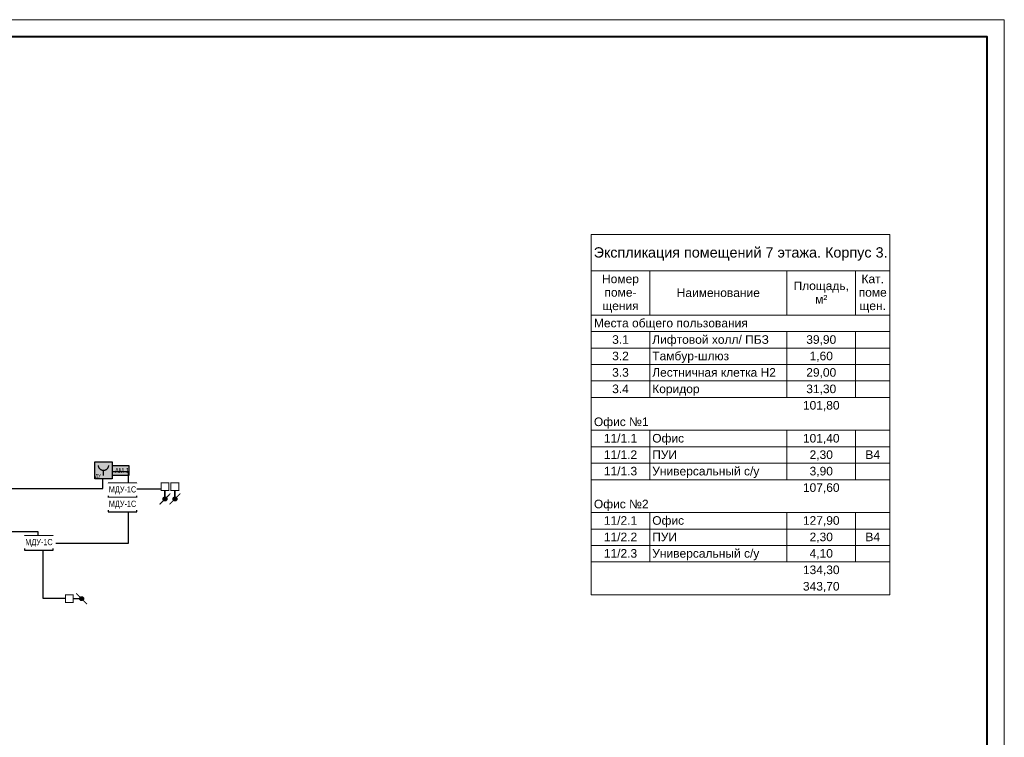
# Model space of a CAD drawing. Header units: millimetres. Extents: x -195178 to 1761886, y 140622 to 301105.
# Tile 38 of 127: x 268762 to 297454, y 245401 to 266305. Entities that reach past the tile are written whole.
import ezdxf
from ezdxf.enums import TextEntityAlignment as Align

# ---------------------------------------------------------------- set-up
doc = ezdxf.new("R2010")
doc.units = ezdxf.units.MM
doc.set_wipeout_variables(frame=1)
for name, color, linetype, lineweight in [('_АПС_Оборудование', 1, 'Continuous', 30), ('A-010-M_LINE-T', 7, 'Continuous', 18), ('RC-Извещатели_пожарные', 1, 'Continuous', 30), ('Z-000-P_SCHED', 7, 'Continuous', 20), ('ОС', 5, 'Continuous', 25), ('Рамка', 7, 'Continuous', 18), ('СС-011-ПОЖ-СИГНАЛИЗАЦИЯ', 1, 'Continuous', 30), ('УГО АПС и АПЗ$0$_АПС_Оборудование', 1, 'Continuous', 30)]:
    doc.layers.add(name, color=color, linetype=linetype, lineweight=lineweight)
for name, color, linetype in [('EI_HATCH_GALV', 7, 'Continuous'), ('АПС', 5, 'Continuous'), ('ССПС', 5, 'Continuous'), ('формат', 250, 'Continuous')]:
    doc.layers.add(name, color=color, linetype=linetype)
doc.styles.add('1111', font='ARIALN.TTF')
doc.styles.add('Arial', font='arial.ttf', dxfattribs={"width": 0.9, "height": 700})
doc.styles.add('Arial Narrow', font='ARIALN.TTF', dxfattribs={"width": 0.9, "height": 600})
doc.styles.add('Arial_4', font='arial.ttf', dxfattribs={"height": 3})
doc.styles.add('Arial_5', font='arial.ttf', dxfattribs={"height": 2.5})

# ---------------------------------------------------------------- blocks, each defined once
blk = doc.blocks.new('*U29')
at = {"color": 0, "lineweight": 0}
blk.add_lwpolyline([(-594, 0), (0, 0), (0, 420), (-594, 420)], close=True, dxfattribs=at)
at = {"lineweight": 40}
blk.add_lwpolyline([(-574, 5), (-5, 5), (-5, 415), (-574, 415)], close=True, dxfattribs=at)
at = {"style": 'Arial', "width": 0.9, "flags": 8}
blk.add_attdef('FORMAT', (-36.87, 1.26), '', height=2.8, dxfattribs=at)
blk = doc.blocks.new('озк_выт')
at = {"layer": 'УГО АПС и АПЗ$0$_АПС_Оборудование', "ltscale": 200}
h = blk.add_hatch(color=5, dxfattribs=at)
h.dxf.hatch_style = 1
h.paths.add_polyline_path([(468756, -41333, 1), (468645, -41333, 1)])
at = {"color": 5, "const_width": 29.5}
blk.add_lwpolyline([(468544, -41177), (468661, -41294)], dxfattribs=at)
at = {"layer": 'УГО АПС и АПЗ$0$_АПС_Оборудование', "color": 5, "lineweight": 35, "ltscale": 200}
blk.add_line((468631, -41333), (468458, -41334), dxfattribs=at)
at = {"layer": 'УГО АПС и АПЗ$0$_АПС_Оборудование', "color": 5, "const_width": 29.5}
blk.add_lwpolyline([(468227, -41449), (468458, -41449), (468458, -41218), (468227, -41218)], close=True, dxfattribs=at)
blk.add_lwpolyline([(468740, -41373), (468857, -41490)], dxfattribs=at)
at = {"layer": 'УГО АПС и АПЗ$0$_АПС_Оборудование', "color": 5}
blk.add_circle((468700, -41333), 55.4, dxfattribs=at)
blk = doc.blocks.new('_МДУ')
at = {"color": 1}
blk.add_wipeout([(-350, 175), (350, 175), (350, -175), (-350, -175)], dxfattribs=at)
at = {"layer": 'АПС', "color": 1, "lineweight": 30, "ltscale": 200}
blk.add_lwpolyline([(350, 175), (-350, 175), (-350, -175), (350, -175)], close=True, dxfattribs=at)
at = {"layer": 'АПС', "color": 0, "lineweight": 30, "ltscale": 200, "insert": (3, 0), "char_height": 150, "width": 668.29, "attachment_point": 5, "style": 'Arial Narrow', "bg_fill": 2}
blk.add_mtext('МДУ-1C', dxfattribs=at)
blk = doc.blocks.new('озк_пр')
at = {"layer": 'УГО АПС и АПЗ$0$_АПС_Оборудование', "ltscale": 200}
h = blk.add_hatch(color=1, dxfattribs=at)
h.dxf.hatch_style = 1
h.paths.add_polyline_path([(468761, -41723, 1), (468650, -41723, 1)])
at = {"color": 1, "const_width": 29.5}
blk.add_lwpolyline([(468549, -41567), (468666, -41684)], dxfattribs=at)
at = {"layer": 'УГО АПС и АПЗ$0$_АПС_Оборудование', "color": 1, "lineweight": 35, "ltscale": 200}
blk.add_line((468636, -41723), (468463, -41723), dxfattribs=at)
at = {"layer": 'УГО АПС и АПЗ$0$_АПС_Оборудование', "color": 1, "const_width": 29.5}
blk.add_lwpolyline([(468233, -41839), (468463, -41839), (468463, -41608), (468232, -41608)], close=True, dxfattribs=at)
blk.add_lwpolyline([(468745, -41762), (468862, -41880)], dxfattribs=at)
at = {"layer": 'УГО АПС и АПЗ$0$_АПС_Оборудование', "color": 1}
blk.add_circle((468706, -41723), 55.4, dxfattribs=at)
blk = doc.blocks.new('авфывыа')
at = {"lineweight": 40, "ltscale": 2, "true_color": 0xffffff}
h = blk.add_hatch(color=7, dxfattribs=at)
h.dxf.hatch_style = 1
h.paths.add_polyline_path([(287340, 199933), (287843, 199933), (287843, 200201), (287340, 200201)])
at = {"layer": 'ОС', "color": 1, "lineweight": 30}
blk.add_lwpolyline([(287843, 200201), (287340, 200201), (287340, 199933), (287843, 199933)], close=True, dxfattribs=at)
at = {"layer": 'ССПС', "color": 1, "lineweight": -2, "ltscale": 1000, "style": '1111', "width": 0.8}
blk.add_text('АМ-1', height=151, dxfattribs=at).set_placement((287425, 199988))
blk = doc.blocks.new('УДП')
at = {"color": 30}
blk.add_wipeout([(324223, -148669), (324222, -149169), (323722, -149169), (323723, -148669)], dxfattribs=at).dxf.layer = 'RC-Извещатели_пожарные'
blk.add_wipeout([(323722, -149169), (323723, -148669), (324223, -148669), (324222, -149169)], dxfattribs=at).dxf.layer = 'RC-Извещатели_пожарные'
at = {"layer": 'EI_HATCH_GALV', "lineweight": 30, "true_color": 0xffffff}
h = blk.add_hatch(color=7, dxfattribs=at)
h.dxf.hatch_style = 1
h.paths.add_polyline_path([(324223, -148669), (324222, -149169), (323722, -149169), (323723, -148669)])
at = {"layer": 'RC-Извещатели_пожарные', "color": 30, "ltscale": 30}
blk.add_lwpolyline([(324223, -148669), (324222, -149169), (323722, -149169), (323723, -148669)], close=True, dxfattribs=at)
at = {"layer": 'RC-Извещатели_пожарные', "color": 30, "ltscale": 30, "const_width": 37.5}
blk.add_lwpolyline([(323823, -148769, 1), (324123, -148769, 1)], format="xyb", dxfattribs=at)
blk.add_lwpolyline([(323972, -148919), (323972, -149069)], dxfattribs=at)
at = {"color": 30, "lineweight": 30, "style": 'Arial Narrow', "width": 0.9}
blk.add_text('ДУ', height=100, dxfattribs=at).set_placement((323814, -149078), align=Align.MIDDLE_CENTER)

msp = doc.modelspace()

# ---------------------------------------------------------------- linework, layer by layer
at = {"layer": 'A-010-M_LINE-T'}
for p, q in [((285420, 260044), (285420, 258985)), ((294120, 260044), (285420, 260044)), ((294120, 258985), (294120, 260044)), ((285420, 258985), (285420, 249552)), ((285420, 258985), (294120, 258985)), ((287120, 258985), (287120, 257698)), ((291120, 258985), (291120, 257698)), ((293120, 258985), (293120, 257698)), ((294120, 258985), (294120, 249552)), ((287120, 257698), (285420, 257698)), ((291120, 257698), (287120, 257698)), ((293120, 257698), (291120, 257698)), ((294120, 257698), (293120, 257698)), ((287120, 257219), (285420, 257219)), ((291120, 257219), (287120, 257219)), ((287120, 257219), (287120, 256740)), ((293120, 257219), (291120, 257219)), ((291120, 257219), (291120, 256740)), ((294120, 257219), (293120, 257219)), ((293120, 257219), (293120, 256740)), ((287120, 256740), (285420, 256740)), ((291120, 256740), (287120, 256740)), ((287120, 256740), (287120, 256260)), ((293120, 256740), (291120, 256740)), ((291120, 256740), (291120, 256260)), ((294120, 256740), (293120, 256740)), ((293120, 256740), (293120, 256260)), ((287120, 256260), (285420, 256260)), ((291120, 256260), (287120, 256260)), ((287120, 256260), (287120, 255781)), ((293120, 256260), (291120, 256260)), ((291120, 256260), (291120, 255781)), ((294120, 256260), (293120, 256260)), ((293120, 256260), (293120, 255781)), ((287120, 255781), (285420, 255781)), ((291120, 255781), (287120, 255781)), ((287120, 255781), (287120, 255302)), ((293120, 255781), (291120, 255781)), ((291120, 255781), (291120, 255302)), ((294120, 255781), (293120, 255781)), ((293120, 255781), (293120, 255302)), ((287120, 255302), (285420, 255302)), ((291120, 255302), (287120, 255302)), ((293120, 255302), (291120, 255302)), ((294120, 255302), (293120, 255302)), ((287120, 254344), (285420, 254344)), ((291120, 254344), (287120, 254344)), ((287120, 254344), (287120, 253864)), ((293120, 254344), (291120, 254344)), ((291120, 254344), (291120, 253864)), ((294120, 254344), (293120, 254344)), ((293120, 254344), (293120, 253864)), ((287120, 253864), (285420, 253864)), ((291120, 253864), (287120, 253864)), ((287120, 253864), (287120, 253385)), ((293120, 253864), (291120, 253864)), ((291120, 253864), (291120, 253385)), ((294120, 253864), (293120, 253864)), ((293120, 253864), (293120, 253385)), ((287120, 253385), (285420, 253385)), ((291120, 253385), (287120, 253385)), ((287120, 253385), (287120, 252906)), ((293120, 253385), (291120, 253385)), ((291120, 253385), (291120, 252906)), ((294120, 253385), (293120, 253385)), ((293120, 253385), (293120, 252906)), ((287120, 252906), (285420, 252906)), ((291120, 252906), (287120, 252906)), ((293120, 252906), (291120, 252906)), ((294120, 252906), (293120, 252906)), ((287120, 251948), (285420, 251948)), ((291120, 251948), (287120, 251948)), ((287120, 251948), (287120, 251469)), ((293120, 251948), (291120, 251948)), ((291120, 251948), (291120, 251469)), ((294120, 251948), (293120, 251948)), ((293120, 251948), (293120, 251469)), ((287120, 251469), (285420, 251469)), ((291120, 251469), (287120, 251469)), ((287120, 251469), (287120, 250989)), ((293120, 251469), (291120, 251469)), ((291120, 251469), (291120, 250989)), ((294120, 251469), (293120, 251469)), ((293120, 251469), (293120, 250989)), ((287120, 250989), (285420, 250989)), ((291120, 250989), (287120, 250989)), ((287120, 250989), (287120, 250510)), ((293120, 250989), (291120, 250989)), ((291120, 250989), (291120, 250510)), ((294120, 250989), (293120, 250989)), ((293120, 250989), (293120, 250510)), ((287120, 250510), (285420, 250510)), ((291120, 250510), (287120, 250510)), ((293120, 250510), (291120, 250510)), ((294120, 250510), (293120, 250510)), ((294120, 249552), (285420, 249552))]:
    msp.add_line(p, q, dxfattribs=at)
at = {"layer": 'Рамка'}
msp.add_lwpolyline([(240054, 224805), (296954, 224805), (296954, 265805), (240054, 265805)], close=True, dxfattribs=at)
at = {"layer": 'СС-011-ПОЖ-СИГНАЛИЗАЦИЯ', "color": 1, "lineweight": 30}
msp.add_lwpolyline([(267556, 252650), (271185, 252650), (271185, 253143), (271920, 253143), (271920, 251046), (269300, 251046), (269300, 251387), (260370, 251387)], dxfattribs=at)

# ---------------------------------------------------------------- block references
at = {"color": 6}
msp.add_blockref('авфывыа', (-15887, 53108), dxfattribs=at)
at = {"layer": 'СС-011-ПОЖ-СИГНАЛИЗАЦИЯ', "lineweight": 30, "rotation": 270}
for name, p in [('озк_выт', (314329, 721044)), ('озк_пр', (315009, 721049))]:
    msp.add_blockref(name, p, dxfattribs=at)
at = {"layer": 'СС-011-ПОЖ-СИГНАЛИЗАЦИЯ', "lineweight": 30}
msp.add_blockref('озк_выт', (-198134, 290773), dxfattribs=at)
at = {"layer": 'формат', "xscale": 100, "yscale": 100, "zscale": 100}
msp.add_blockref('*U29', (297454, 224305), dxfattribs=at)

# ---------------------------------------------------------------- texts
at = {"layer": 'Z-000-P_SCHED', "line_spacing_factor": 0.941778}
for s, insert, char_height, width, attachment_point, style in [('Экспликация помещений 7 этажа. Корпус 3.', (289770, 259676), 300, 10224.68, 2, 'Arial_4'), ('Номер\\Pпоме-\\Pщения', (286270, 258880), 250, 1285.52, 2, 'Arial_5'), ('Кат.\\Pпоме\\Pщен.', (293620, 258880), 250, 979.44, 2, 'Arial_5'), ('Площадь,\\Pм\\fArial|b0|i0|c238|p34|;²', (292120, 258678), 250, 1925.21, 2, 'Arial_5'), ('Наименование', (289120, 258476), 250, 2895.47, 2, 'Arial_5'), ('Места общего пользования', (285495, 257593), 250, 5356.32, 1, 'Arial_5'), ('3.1', (286270, 257113), 250, 581.54, 2, 'Arial_5'), ('Лифтовой холл/ ПБЗ', (287195, 257113), 250, 4052.44, 1, 'Arial_5'), ('39,90', (292120, 257113), 250, 1046.78, 2, 'Arial_5'), ('3.2', (286270, 256634), 250, 581.54, 2, 'Arial_5'), ('Тамбур-шлюз', (287195, 256634), 250, 2659.79, 1, 'Arial_5'), ('1,60', (292120, 256634), 250, 814.16, 2, 'Arial_5'), ('3.3', (286270, 256155), 250, 581.54, 2, 'Arial_5'), ('Лестничная клетка Н2', (287195, 256155), 250, 4300.36, 1, 'Arial_5'), ('29,00', (292120, 256155), 250, 1046.78, 2, 'Arial_5'), ('3.4', (286270, 255676), 250, 581.54, 2, 'Arial_5'), ('Коридор', (287195, 255676), 250, 1646.69, 1, 'Arial_5'), ('31,30', (292120, 255676), 250, 1046.78, 2, 'Arial_5'), ('101,80', (292120, 255197), 250, 1279.39, 2, 'Arial_5'), ('Офис №1', (285495, 254717), 250, 1903.79, 1, 'Arial_5'), ('11/1.1', (286270, 254238), 250, 1163.09, 2, 'Arial_5'), ('Офис', (287195, 254238), 250, 1107.99, 1, 'Arial_5'), ('101,40', (292120, 254238), 250, 1279.39, 2, 'Arial_5'), ('11/1.2', (286270, 253759), 250, 1163.09, 2, 'Arial_5'), ('ПУИ', (287195, 253759), 250, 863.13, 1, 'Arial_5'), ('2,30', (292120, 253759), 250, 814.16, 2, 'Arial_5'), ('B4', (293620, 253759), 250, 511.15, 2, 'Arial_5'), ('11/1.3', (286270, 253280), 250, 1163.09, 2, 'Arial_5'), ('Универсальный с/у', (287195, 253280), 250, 3712.69, 1, 'Arial_5'), ('3,90', (292120, 253280), 250, 814.16, 2, 'Arial_5'), ('107,60', (292120, 252801), 250, 1279.39, 2, 'Arial_5'), ('Офис №2', (285495, 252322), 250, 1903.79, 1, 'Arial_5'), ('11/2.1', (286270, 251842), 250, 1163.09, 2, 'Arial_5'), ('Офис', (287195, 251842), 250, 1107.99, 1, 'Arial_5'), ('127,90', (292120, 251842), 250, 1279.39, 2, 'Arial_5'), ('11/2.2', (286270, 251363), 250, 1163.09, 2, 'Arial_5'), ('ПУИ', (287195, 251363), 250, 863.13, 1, 'Arial_5'), ('2,30', (292120, 251363), 250, 814.16, 2, 'Arial_5'), ('B4', (293620, 251363), 250, 511.15, 2, 'Arial_5'), ('11/2.3', (286270, 250884), 250, 1163.09, 2, 'Arial_5'), ('Универсальный с/у', (287195, 250884), 250, 3712.69, 1, 'Arial_5'), ('4,10', (292120, 250884), 250, 814.16, 2, 'Arial_5'), ('134,30', (292120, 250405), 250, 1279.39, 2, 'Arial_5'), ('343,70', (292120, 249926), 250, 1279.39, 2, 'Arial_5')]:
    msp.add_mtext(s, dxfattribs=dict(at, insert=insert, char_height=char_height, width=width, attachment_point=attachment_point, style=style))

# ---------------------------------------------------------------- next in the draw order: block references
at = {"layer": '_АПС_Оборудование', "color": 0, "lineweight": 30, "xscale": 1.2, "yscale": 1.2, "zscale": 1.2}
for p in [(271756, 252597), (269320, 251062)]:
    msp.add_blockref('_МДУ', p, dxfattribs=at)

# ---------------------------------------------------------------- next in the draw order: linework, layer by layer
at = {"layer": 'СС-011-ПОЖ-СИГНАЛИЗАЦИЯ', "color": 30, "lineweight": 30, "ltscale": 100}
for points in [[(272176, 252639), (272880, 252640)], [(270093, 249440), (269443, 249440), (269443, 250852)]]:
    msp.add_lwpolyline(points, dxfattribs=at)

# ---------------------------------------------------------------- next in the draw order: block references
at = {"layer": '_АПС_Оборудование', "color": 0, "lineweight": 30, "xscale": 1.2, "yscale": 1.2, "zscale": 1.2}
msp.add_blockref('_МДУ', (271756, 252177), dxfattribs=at)
at = {"layer": 'СС-011-ПОЖ-СИГНАЛИЗАЦИЯ', "lineweight": 30}
msp.add_blockref('УДП', (-52770, 402095), dxfattribs=at)

doc.saveas('drawing.dxf')
